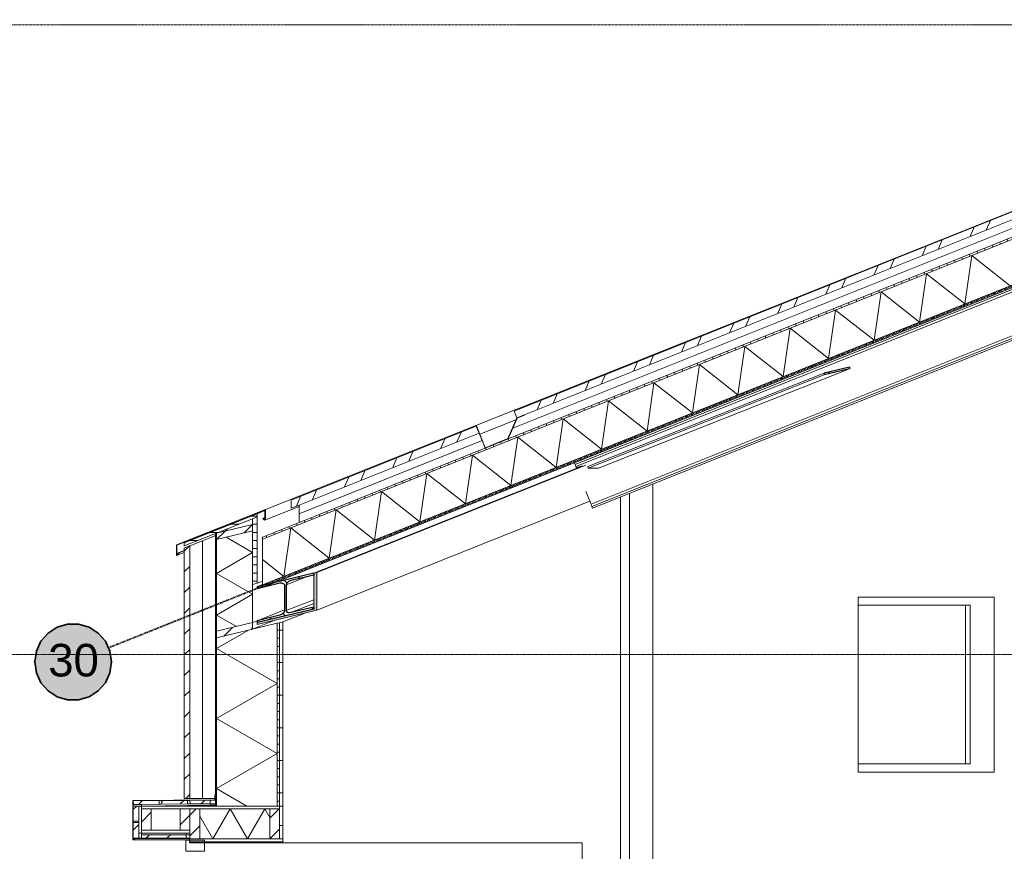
# Model space of a CAD drawing. Extents: x 0 to 92550, y 0 to 59400.
# Tile 18 of 37: x 11776 to 17821, y 44242 to 49347. Entities that reach past the tile are written whole.
import ezdxf
from ezdxf.xclip import XClip

# ---------------------------------------------------------------- set-up
doc = ezdxf.new("R2010")
doc.units = 0
doc.header["$MEASUREMENT"] = 0
doc.header["$XCLIPFRAME"] = 0
for name, pattern in [('Streep-streepje', [1300, 1000, -100, 100, -100]), ('Streeplijn grof', [937.5, 625, -312.5]), ('Streeplijn ultragrof', [750, 500, -250])]:
    doc.linetypes.add(name, pattern=pattern)
for name, color, linetype in [('ZZ 21 Buitenwand spouwblad hsb', 7, 'Continuous'), ('ZZ 27 Dakconstructie', 7, 'Continuous'), ('ZZ 27 Dakrandconstructie', 7, 'Continuous'), ('ZZ 27 Gootconstructies', 7, 'Continuous'), ('ZZ 28 HDC staalconstructies', 7, 'Continuous'), ('ZZ 41 Buitenwandafwerking gevelhout', 7, 'Continuous'), ('ZZ 41 Buitenwandbekleding metaal', 7, 'Continuous'), ('ZZ 42 Aftimmerwerk algemeen', 7, 'Continuous'), ('ZZ 45 Plafond koofconstructies', 7, 'Continuous'), ('ZZ 47 Dakafwerking metalen dakbedekking', 7, 'Continuous'), ('ZZ 47 Dakrandafwerking', 7, 'Continuous'), ('ZZ B Bouwbesluitlijnen', 7, 'Continuous')]:
    doc.layers.add(name, color=color, linetype=linetype)
doc.styles.add('GENERATED_STYLE_1', font='arial.ttf')
pattern_1 = [(45, (5738.87, 38400), (-63.6396, 63.6396), [])]
pattern_2 = [(66.8014, (5738.87, 38400), (-206.8076, 88.6318), []), (66.8014, (5669.93, 38429.54), (-206.8076, 88.6318), [])]
pattern_3 = [(180, (5738.867, 38400), (0, 50), [])]
pattern_4 = [(135, (5738.87, 38400), (176.7767, 176.7767), []), (135, (5703.5, 38364.64), (176.7767, 176.7767), []), (135, (5668.16, 38329.3), (176.7767, 176.7767), [])]
pattern_5 = [(111.8014, (5738.87, 38400), (185.6953, 74.2781), [])]

# ---------------------------------------------------------------- blocks, each defined once
blk = doc.blocks.new('*X16')
at = {"layer": 'ZZ 21 Buitenwand spouwblad hsb', "color": 7, "linetype": 'Continuous', "lineweight": 5, "ltscale": 0.01}
for p, q in [((13181.2, 45599.9), (12984.7, 45486.4)), ((13356.6, 45271.7), (12984.7, 45486.4)), ((13356.6, 45271.7), (12984.7, 45056.9)), ((13356.6, 44842.2), (12984.7, 45056.9)), ((13356.6, 44842.2), (12984.7, 44627.4)), ((13170.8, 44520), (12984.7, 44627.4))]:
    blk.add_line(p, q, dxfattribs=at)
blk = doc.blocks.new('*X37')
at = {"layer": 'ZZ 41 Buitenwandbekleding metaal', "color": 7, "linetype": 'Continuous', "lineweight": 5, "ltscale": 0.01}
for p, q in [((12962.7, 44318), (13068.9, 44502)), ((13175.1, 44318), (13068.9, 44502)), ((13175.1, 44318), (13281.4, 44502)), ((13311.5, 44449.8), (13281.4, 44502)), ((12962.7, 44318), (12881.8, 44458.1))]:
    blk.add_line(p, q, dxfattribs=at)
blk = doc.blocks.new('*X51')
at = {"layer": 'ZZ 27 Dakconstructie', "color": 7, "linetype": 'Continuous', "lineweight": 5, "ltscale": 0.01}
for p, q in [((17578.8, 47602.1), (17621.6, 47899.3)), ((17857.5, 47713.6), (17621.6, 47899.3)), ((17300, 47490.6), (17342.8, 47787.8)), ((17578.8, 47602.1), (17342.8, 47787.8)), ((17021.3, 47379.1), (17064.1, 47676.3)), ((17300, 47490.6), (17064.1, 47676.3)), ((16742.5, 47267.6), (16785.3, 47564.8)), ((17021.3, 47379.1), (16785.3, 47564.8)), ((16463.8, 47156.1), (16506.6, 47453.3)), ((16742.5, 47267.6), (16506.6, 47453.3)), ((16185, 47044.6), (16227.8, 47341.8)), ((16463.8, 47156.1), (16227.8, 47341.8)), ((15906.3, 46933.1), (15949.1, 47230.3)), ((16185, 47044.6), (15949.1, 47230.3)), ((15627.5, 46821.6), (15670.3, 47118.8)), ((15906.3, 46933.1), (15670.3, 47118.8)), ((15348.8, 46710.1), (15391.6, 47007.3)), ((15627.5, 46821.6), (15391.6, 47007.3)), ((15070, 46598.6), (15112.8, 46895.8)), ((15348.8, 46710.1), (15112.8, 46895.8)), ((14791.3, 46487.1), (14834.1, 46784.3)), ((15070, 46598.6), (14834.1, 46784.3)), ((14512.5, 46375.6), (14555.3, 46672.8)), ((14791.3, 46487.1), (14555.3, 46672.8)), ((14233.8, 46264.1), (14276.6, 46561.3)), ((14512.5, 46375.6), (14276.6, 46561.3)), ((13955, 46152.6), (13997.9, 46449.8)), ((14233.8, 46264.1), (13997.9, 46449.8)), ((13676.3, 46041.1), (13719.1, 46338.3)), ((13955, 46152.6), (13719.1, 46338.3)), ((13397.5, 45929.6), (13440.4, 46226.8)), ((13676.3, 46041.1), (13440.4, 46226.8)), ((13397.5, 45929.6), (13266.4, 46032.8))]:
    blk.add_line(p, q, dxfattribs=at)
blk = doc.blocks.new('*X62')
at = {"layer": 'ZZ 27 Dakrandconstructie', "color": 7, "linetype": 'Continuous', "lineweight": 5, "ltscale": 0.01}
for p, q in [((13206.3, 46075.8), (13043.7, 46169.6)), ((13206.3, 46075.8), (12984.7, 45947.9)), ((13206.3, 45819.9), (12984.7, 45947.9)), ((13206.3, 45819.9), (12984.7, 45692)), ((13106.4, 45621.7), (12984.7, 45692))]:
    blk.add_line(p, q, dxfattribs=at)
blk = doc.blocks.new('Drawing_1_1', base_point=(5738.9, 38400))
at = {"layer": 'ZZ 21 Buitenwand spouwblad hsb', "linetype": 'Continuous', "lineweight": 0, "true_color": 0x000000}
h = blk.add_hatch(dxfattribs=at)
h.set_pattern_fill('325_Hout_plaatmateriaal__BC', color=18, style=0, pattern_type=2)
h.set_pattern_definition([(360, (5738.867, 38400), (0, 50), [])])
h.paths.add_polyline_path([(13356.6, 45641.9), (13356.6, 44520), (13370.9, 44520), (13370.9, 45645.4)])
h = blk.add_hatch(dxfattribs=at)
h.set_pattern_fill('930_Lijnen_vert_200_0001', color=18, style=0, pattern_type=2)
h.set_pattern_definition([(1e-14, (5738.87, 38400), (0, 200), [])])
h.paths.add_polyline_path([(13370.9, 44520), (13391.4, 44520), (13391.4, 45650.3), (13370.9, 45645.4)])
at = {"layer": 'ZZ 21 Buitenwand spouwblad hsb', "linetype": 'Continuous', "lineweight": 0, "true_color": 0x7f7f7f}
blk.add_hatch(color=8, dxfattribs=at).paths.add_polyline_path([(12978.3, 45551.2), (12978.3, 44520), (12984.7, 44520), (12984.7, 45552.7)])
at = {"layer": 'ZZ 27 Dakconstructie', "linetype": 'Continuous', "lineweight": 0, "true_color": 0x000000}
h = blk.add_hatch(dxfattribs=at)
h.set_pattern_fill('325_Hout_plaatmateriaal__BC', color=18, style=0, pattern_type=2)
h.set_pattern_definition([(111.8014, (5738.867, 38400), (46.42383, 18.56953), [])])
h.paths.add_polyline_path([(13266.4, 46157.2), (20738.9, 49146.2), (20738.9, 49159.1), (13266.4, 46170.1)])
h = blk.add_hatch(dxfattribs=at)
h.set_pattern_fill('930_Lijnen_vert_200_0001', color=18, style=0, pattern_type=2)
h.set_pattern_definition(pattern_5)
h.paths.add_polyline_path([(13266.4, 45873.6), (13345.1, 45892.5), (20738.9, 48850), (20738.9, 48866.2), (13266.4, 45877.2)])
h = blk.add_hatch(dxfattribs=at)
h.set_pattern_fill('930_Lijnen_vert_200_0001', color=18, style=0, pattern_type=2)
h.set_pattern_definition(pattern_5)
h.paths.add_polyline_path([(13273.2, 45863.7), (13266.4, 45862.1), (13266.4, 45861)])
at = {"layer": 'ZZ 27 Dakrandconstructie', "linetype": 'Continuous', "lineweight": 0, "true_color": 0x000000}
h = blk.add_hatch(dxfattribs=at)
h.set_pattern_fill('325_Hout_plaatmateriaal__BC', color=18, style=0, pattern_type=2)
h.set_pattern_definition(pattern_3)
h.paths.add_polyline_path([(12786.8, 46135.6), (12786.8, 46116.2), (12978.3, 46192.7), (12984.7, 46195.3), (13206.3, 46283.8), (13234.7, 46295.2), (13234.7, 46314.5)])
h = blk.add_hatch(dxfattribs=at)
h.set_pattern_fill('310_Naaldhout__01__0001', color=18, style=0, pattern_type=2)
h.set_pattern_definition(pattern_1)
h.paths.add_polyline_path([(12984.7, 46195.3), (13206.3, 46248.4), (13206.3, 46283.8)])
h = blk.add_hatch(dxfattribs=at)
h.set_pattern_fill('310_Naaldhout__01__0001', color=18, style=0, pattern_type=2)
h.set_pattern_definition(pattern_1)
h.paths.add_polyline_path([(12984.7, 46195.3), (12984.7, 46155.5), (13206.3, 46208.6), (13206.3, 46248.4)])
h = blk.add_hatch(dxfattribs=at)
h.set_pattern_fill('325_Hout_plaatmateriaal__BC', color=18, style=0, pattern_type=2)
h.set_pattern_definition(pattern_3)
h.paths.add_polyline_path([(13206.3, 45880.1), (13234.7, 45887), (13234.7, 46295.2), (13206.3, 46283.8), (13206.3, 46248.4), (13206.3, 46208.6)])
at = {"layer": 'ZZ 27 Dakrandconstructie', "linetype": 'Continuous', "lineweight": 0, "true_color": 0x7f7f7f}
blk.add_hatch(color=8, dxfattribs=at).paths.add_polyline_path([(12978.3, 46192.7), (12978.3, 45551.2), (12984.7, 45552.7), (12984.7, 45592.5), (12984.7, 46155.5), (12984.7, 46195.3)])
at = {"layer": 'ZZ 27 Dakrandconstructie', "linetype": 'Continuous', "lineweight": 0, "true_color": 0x000000}
h = blk.add_hatch(dxfattribs=at)
h.set_pattern_fill('310_Naaldhout__01__0001', color=18, style=0, pattern_type=2)
h.set_pattern_definition(pattern_1)
h.paths.add_polyline_path([(13206.3, 45645.6), (12984.7, 45592.5), (12984.7, 45552.7), (13206.3, 45605.9)])
at = {"layer": 'ZZ 27 Gootconstructies', "linetype": 'Continuous', "lineweight": 0, "true_color": 0x000000}
h = blk.add_hatch(dxfattribs=at)
h.set_pattern_fill('505_Aluminium_0001', color=18, style=0, pattern_type=2)
h.set_pattern_definition(pattern_4)
h.paths.add_polyline_path([(14580.6, 46854.1), (14485.9, 46816.2), (14486.6, 46814.4), (14579.5, 46851.5), (14633.3, 46716.9), (14775.2, 46773.6), (14829.8, 46901), (14875.5, 46919.3), (14874.7, 46921.2), (14828.3, 46902.6), (14773.7, 46775.2), (14634.4, 46719.5)])
at = {"layer": 'ZZ 28 HDC staalconstructies', "linetype": 'Continuous', "lineweight": 0, "true_color": 0x000000}
h = blk.add_hatch(dxfattribs=at)
h.set_pattern_fill('515_Staal_0001', color=18, style=0, pattern_type=2)
h.set_pattern_definition([(45, (5738.87, 38400), (-159.099, 159.099), []), (45, (5685.83, 38453.03), (-159.099, 159.099), [])])
h.paths.add_polyline_path([(16715.6, 47167.5), (16871.3, 47203.7), (16871.3, 47214.1), (16715.6, 47177.9)])
h = blk.add_hatch(dxfattribs=at)
h.set_pattern_fill('515_Staal_0001', color=18, style=0, pattern_type=2)
h.set_pattern_definition([(135, (5738.87, 38400), (159.099, 159.099), []), (135, (5685.83, 38346.97), (159.099, 159.099), [])])
h.paths.add_polyline_path([(13233.2, 45657.3), (13233.2, 45645.8), (13581.4, 45729.3), (13581.4, 45740.9), (13441.3, 45707.3), (13427, 45706.4), (13416.6, 45710.8), (13412.8, 45719.3), (13412.8, 45878.4), (13416.6, 45888.7), (13427, 45898.1), (13441.3, 45904.1), (13581.4, 45937.7), (13581.4, 45949.2), (13233.2, 45865.6), (13233.2, 45854.1), (13373.2, 45887.7), (13387.5, 45888.6), (13397.9, 45884.2), (13401.7, 45875.7), (13401.7, 45716.6), (13397.9, 45706.3), (13387.5, 45696.9), (13373.2, 45690.9)])
at = {"layer": 'ZZ 41 Buitenwandafwerking gevelhout', "linetype": 'Continuous', "lineweight": 0, "true_color": 0x000000}
h = blk.add_hatch(dxfattribs=at)
h.set_pattern_fill('310_Naaldhout__01__0001', color=18, style=0, pattern_type=2)
h.set_pattern_definition(pattern_1)
h.paths.add_polyline_path([(12786.8, 46103.7), (12786.8, 44567), (12796.3, 44567), (12820.1, 44567), (12820.1, 46117)])
at = {"layer": 'ZZ 41 Buitenwandbekleding metaal', "linetype": 'Continuous', "lineweight": 0, "true_color": 0x000000}
h = blk.add_hatch(dxfattribs=at)
h.set_pattern_fill('505_Aluminium_0001', color=18, style=0, pattern_type=2)
h.set_pattern_definition(pattern_4)
h.paths.add_polyline_path([(12470.3, 44312.8), (12474.8, 44312.8), (12486.1, 44320), (12818.5, 44320), (12818.5, 44293), (12821.6, 44293), (12821.6, 44318), (12821.6, 44322), (12797.9, 44322), (12524.1, 44322), (12508.3, 44322), (12484.8, 44322), (12473.5, 44314.8), (12473.5, 44322), (12473.5, 44418), (12473.5, 44428), (12473.5, 44520), (12473.5, 44551.5), (12631.7, 44553.1), (12647.5, 44553.3), (12805.8, 44554.9), (12821.6, 44555), (12945.9, 44556.3), (12978.3, 44556.6), (12978.3, 44588.5), (12975.2, 44588.5), (12975.2, 44558.6), (12470.3, 44553.5)])
h = blk.add_hatch(dxfattribs=at)
h.set_pattern_fill('310_Naaldhout__01__0001', color=18, style=0, pattern_type=2)
h.set_pattern_definition(pattern_1)
h.paths.add_polyline_path([(12473.5, 44551.5), (12474, 44529.5), (12523.8, 44530), (12632.3, 44531.1), (12631.7, 44553.1)])
h = blk.add_hatch(dxfattribs=at)
h.set_pattern_fill('310_Naaldhout__01__0001', color=18, style=0, pattern_type=2)
h.set_pattern_definition(pattern_1)
h.paths.add_polyline_path([(12647.5, 44553.3), (12648.1, 44531.3), (12806.3, 44532.9), (12805.8, 44554.9)])
h = blk.add_hatch(dxfattribs=at)
h.set_pattern_fill('310_Naaldhout__01__0001', color=18, style=0, pattern_type=2)
h.set_pattern_definition(pattern_1)
h.paths.add_polyline_path([(12821.6, 44555), (12822.2, 44533), (12946.4, 44534.3), (12945.9, 44556.3)])
h = blk.add_hatch(dxfattribs=at)
h.set_pattern_fill('310_Naaldhout__01__0001', color=18, style=0, pattern_type=2)
h.set_pattern_definition(pattern_1)
h.paths.add_polyline_path([(12473.5, 44520), (12473.5, 44428), (12508.3, 44428), (12508.3, 44520)])
h = blk.add_hatch(dxfattribs=at)
h.set_pattern_fill('325_Hout_plaatmateriaal__BC', color=18, style=0, pattern_type=2)
h.set_pattern_definition(pattern_3)
h.paths.add_polyline_path([(12524.1, 44502), (12584.2, 44502), (12761.5, 44502), (12821.6, 44502), (12881.8, 44502), (13311.5, 44502), (13371.6, 44502), (13371.6, 44520), (12946.7, 44520), (12524.1, 44520)])
h = blk.add_hatch(dxfattribs=at)
h.set_pattern_fill('310_Naaldhout__01__0001', color=18, style=0, pattern_type=2)
h.set_pattern_definition(pattern_1)
h.paths.add_polyline_path([(12524.1, 44372), (12584.2, 44372), (12584.2, 44502), (12524.1, 44502)])
h = blk.add_hatch(dxfattribs=at)
h.set_pattern_fill('310_Naaldhout__01__0001', color=18, style=0, pattern_type=2)
h.set_pattern_definition(pattern_1)
h.paths.add_polyline_path([(12821.6, 44502), (12761.5, 44502), (12761.5, 44372), (12821.6, 44372)])
h = blk.add_hatch(dxfattribs=at)
h.set_pattern_fill('310_Naaldhout__01__0001', color=18, style=0, pattern_type=2)
h.set_pattern_definition(pattern_1)
h.paths.add_polyline_path([(12881.8, 44502), (12821.6, 44502), (12821.6, 44372), (12821.6, 44354), (12821.6, 44322), (12821.6, 44318), (12881.8, 44318)])
h = blk.add_hatch(dxfattribs=at)
h.set_pattern_fill('310_Naaldhout__01__0001', color=18, style=0, pattern_type=2)
h.set_pattern_definition(pattern_1)
h.paths.add_polyline_path([(13371.6, 44502), (13311.5, 44502), (13311.5, 44318), (13371.6, 44318)])
h = blk.add_hatch(dxfattribs=at)
h.set_pattern_fill('930_Lijnen_vert_200_0001', color=18, style=0, pattern_type=2)
h.set_pattern_definition([(180, (5738.87, 38400), (0, 200), [])])
h.paths.add_polyline_path([(13371.6, 44502), (13371.6, 44318), (13391.4, 44318), (13391.4, 44520), (13371.6, 44520)])
h = blk.add_hatch(dxfattribs=at)
h.set_pattern_fill('310_Naaldhout__01__0001', color=18, style=0, pattern_type=2)
h.set_pattern_definition(pattern_1)
h.paths.add_polyline_path([(12473.5, 44322), (12484.8, 44322), (12508.3, 44322), (12508.3, 44354), (12508.3, 44418), (12473.5, 44418)])
h = blk.add_hatch(dxfattribs=at)
h.set_pattern_fill('325_Hout_plaatmateriaal__BC', color=18, style=0, pattern_type=2)
h.set_pattern_definition(pattern_3)
h.paths.add_polyline_path([(12524.1, 44372), (12524.1, 44354), (12797.9, 44354), (12821.6, 44354), (12821.6, 44372), (12761.5, 44372), (12584.2, 44372)])
h = blk.add_hatch(dxfattribs=at)
h.set_pattern_fill('310_Naaldhout__01__0001', color=18, style=0, pattern_type=2)
h.set_pattern_definition(pattern_1)
h.paths.add_polyline_path([(12524.1, 44322), (12797.9, 44322), (12797.9, 44344), (12524.1, 44344)])
h = blk.add_hatch(dxfattribs=at)
h.set_pattern_fill('325_Hout_plaatmateriaal__BC', color=18, style=0, pattern_type=2)
h.set_pattern_definition(pattern_3)
h.paths.add_polyline_path([(12821.6, 44318), (12821.6, 44293), (13391.4, 44293), (13391.4, 44318), (13371.6, 44318), (13311.5, 44318), (12881.8, 44318)])
at = {"layer": 'ZZ 45 Plafond koofconstructies', "linetype": 'Continuous', "lineweight": 0, "true_color": 0x7f7f7f}
for points in [[(13600.3, 45733.9), (13600.3, 45953.7), (13581.4, 45949.2), (13581.4, 45729.3)], [(13233.2, 45645.8), (13233.2, 45633.3), (13600.3, 45721.3), (13600.3, 45733.9)]]:
    blk.add_hatch(color=8, dxfattribs=at).paths.add_polyline_path(points)
at = {"layer": 'ZZ 47 Dakafwerking metalen dakbedekking', "linetype": 'Continuous', "lineweight": 0, "true_color": 0x000000}
h = blk.add_hatch(dxfattribs=at)
h.set_pattern_fill('515_Staal_0001', color=18, style=0, pattern_type=2)
h.set_pattern_definition(pattern_2)
h.paths.add_polyline_path([(14811.6, 46944.4), (14828.3, 46902.6), (20738.9, 49266.8), (20738.9, 49315.3)])
h = blk.add_hatch(dxfattribs=at)
h.set_pattern_fill('515_Staal_0001', color=18, style=0, pattern_type=2)
h.set_pattern_definition(pattern_2)
h.paths.add_polyline_path([(13442.9, 46396.9), (13442.9, 46348.4), (14596.2, 46809.7), (14579.5, 46851.5)])
at = {"layer": 'ZZ 47 Dakrandafwerking', "linetype": 'Continuous', "lineweight": 0, "true_color": 0x000000}
h = blk.add_hatch(dxfattribs=at)
h.set_pattern_fill('505_Aluminium_0001', color=18, style=0, pattern_type=2)
h.set_pattern_definition(pattern_4)
h.paths.add_polyline_path([(12738.6, 46057.9), (12743.5, 46059.1), (12754.4, 46074.1), (12751.6, 46074.5), (12741.7, 46060.7), (12741.7, 46121.9), (13281.4, 46337.5), (13281.4, 46277.4), (13271.5, 46286.3), (13268.8, 46284.6), (13279.6, 46274.8), (13284.6, 46276), (13284.6, 46340.9), (12738.6, 46122.8)])
at = {"layer": 'ZZ B Bouwbesluitlijnen', "linetype": 'Continuous', "lineweight": 0, "true_color": 0x3f0000}
blk.add_hatch(color=18, dxfattribs=at).paths.add_polyline_path([(11868.9, 45404.2), (11872.5, 45363.3), (11883.1, 45323.7), (11900.5, 45286.6), (11924, 45253), (11953, 45224), (11986.6, 45200.5), (12023.7, 45183.1), (12063.3, 45172.5), (12104.2, 45168.9), (12145, 45172.5), (12184.6, 45183.1), (12221.8, 45200.5), (12255.4, 45224), (12284.4, 45253), (12307.9, 45286.6), (12325.2, 45323.7), (12335.8, 45363.3), (12339.4, 45404.2), (12335.8, 45445), (12325.2, 45484.7), (12307.9, 45521.8), (12284.4, 45555.4), (12255.4, 45584.4), (12221.8, 45607.9), (12184.6, 45625.3), (12145, 45635.9), (12104.2, 45639.4), (12063.3, 45635.9), (12023.7, 45625.3), (11986.6, 45607.9), (11953, 45584.4), (11924, 45555.4), (11900.5, 45521.8), (11883.1, 45484.7), (11872.5, 45445)])
at = {"layer": 'ZZ 21 Buitenwand spouwblad hsb', "color": 7, "linetype": 'Continuous', "lineweight": 5, "ltscale": 0.01}
for p, q in [((15464.8, 41700), (15464.8, 46417.2)), ((16923.9, 45803), (17757.9, 45803)), ((16923.9, 44727), (16923.9, 45803)), ((17757.9, 45803), (17757.9, 44727)), ((13522.8, 45702.7), (13391.4, 45650.3)), ((17757.9, 44727), (16923.9, 44727))]:
    blk.add_line(p, q, dxfattribs=at)
at = {"layer": 'ZZ 21 Buitenwand spouwblad hsb', "color": 7, "linetype": 'Continuous', "lineweight": 9, "ltscale": 0.01}
for p, q in [((13356.6, 45641.9), (13206.3, 45605.9)), ((13356.6, 45641.9), (13356.6, 44520)), ((13370.9, 45645.4), (13370.9, 44520)), ((13391.4, 45650.3), (13391.4, 44520)), ((13206.3, 45605.9), (12984.7, 45552.7)), ((12984.7, 45552.7), (12984.7, 44520)), ((12978.3, 44556.6), (12978.3, 44520)), ((13391.4, 44520), (13371.6, 44520))]:
    blk.add_line(p, q, dxfattribs=at)
at = {"layer": 'ZZ 21 Buitenwand spouwblad hsb', "color": 7, "linetype": 'Continuous', "lineweight": 9, "ltscale": 0.01, "flags": 128}
for points in [[(13391.4, 45650.3), (13370.9, 45645.4), (13356.6, 45641.9)], [(12978.3, 45551.2), (12978.3, 44588.5), (12978.3, 44567), (12978.3, 44556.6)]]:
    blk.add_lwpolyline(points, dxfattribs=at)
at = {"layer": 'ZZ 27 Dakconstructie', "color": 7, "linetype": 'Continuous', "lineweight": 9, "ltscale": 0.01}
for p, q in [((20738.9, 49213), (14803.1, 46838.6)), ((20738.9, 49146.2), (13266.4, 46157.2)), ((20738.9, 48866.2), (13266.4, 45877.2)), ((20738.9, 48850), (13266.4, 45861)), ((14614.7, 46763.3), (13491, 46313.8)), ((13491, 46313.8), (13491, 46260)), ((13491, 46260), (13266.4, 46170.1)), ((13266.4, 46170.1), (13266.4, 46157.2)), ((13266.4, 46157.2), (13266.4, 45877.2)), ((13266.4, 45877.2), (13266.4, 45861))]:
    blk.add_line(p, q, dxfattribs=at)
at = {"layer": 'ZZ 27 Dakconstructie', "color": 7, "linetype": 'Continuous', "lineweight": 5, "ltscale": 0.01}
for p, q in [((14875.5, 46921.4), (14875.5, 46919.3)), ((13491, 46367.7), (13491, 46313.8))]:
    blk.add_line(p, q, dxfattribs=at)
at = {"layer": 'ZZ 27 Dakconstructie', "color": 7, "linetype": 'Continuous', "lineweight": 9, "ltscale": 0.01, "flags": 128}
blk.add_lwpolyline([(20738.9, 49159.1), (14775.2, 46773.6), (14633.3, 46716.9), (13491, 46260)], dxfattribs=at)
at = {"layer": 'ZZ 27 Dakrandconstructie', "color": 7, "linetype": 'Continuous', "lineweight": 9, "ltscale": 0.01}
for p, q in [((13234.7, 46314.5), (12786.8, 46135.6)), ((13206.3, 46248.4), (12984.7, 46195.3)), ((12978.3, 46192.7), (12786.8, 46116.2)), ((12978.3, 46192.7), (12978.3, 46180.3)), ((13206.3, 46208.6), (12984.7, 46155.5)), ((12786.8, 46135.6), (12786.8, 46116.2)), ((12978.3, 46180.3), (12978.3, 45551.2)), ((13234.7, 45887), (13206.3, 45880.1)), ((13206.3, 45645.6), (12984.7, 45592.5)), ((13206.3, 45645.6), (13206.3, 45605.9)), ((12984.7, 45552.7), (12978.3, 45551.2))]:
    blk.add_line(p, q, dxfattribs=at)
at = {"layer": 'ZZ 27 Dakrandconstructie', "color": 7, "linetype": 'Continuous', "lineweight": 5, "ltscale": 0.01}
for p, q in [((13281.4, 46333.2), (13234.7, 46314.5)), ((12978.4, 46192.7), (12786.8, 46116.2)), ((13266.4, 45899.6), (13234.7, 45887)), ((13206.3, 45880.1), (13206.3, 45645.6)), ((13337.6, 45658.3), (13206.3, 45605.9)), ((13233.2, 45656.4), (13206.3, 45645.6))]:
    blk.add_line(p, q, dxfattribs=at)
at = {"layer": 'ZZ 27 Dakrandconstructie', "color": 7, "linetype": 'Continuous', "lineweight": 9, "ltscale": 0.01, "flags": 128}
for points in [[(13234.7, 46314.5), (13234.7, 46295.2), (13234.7, 45887)], [(13234.7, 46295.2), (13206.3, 46283.8), (12984.7, 46195.3), (12978.3, 46192.7)], [(13206.3, 46283.8), (13206.3, 46248.4), (13206.3, 46208.6), (13206.3, 45880.1)], [(12984.7, 46195.3), (12984.7, 46155.5), (12984.7, 45592.5), (12984.7, 45552.7)]]:
    blk.add_lwpolyline(points, dxfattribs=at)
at = {"layer": 'ZZ 27 Gootconstructies', "color": 7, "linetype": 'Continuous', "lineweight": 9, "ltscale": 0.01}
for p, q in [((14875.5, 46919.3), (14829.8, 46901)), ((14874.7, 46921.2), (14875.5, 46919.3)), ((14580.6, 46854.1), (14485.9, 46816.2)), ((14580.6, 46854.1), (14634.4, 46719.5)), ((14828.3, 46902.6), (14773.7, 46775.2)), ((14485.9, 46816.2), (14486.6, 46814.4)), ((14773.7, 46775.2), (14634.4, 46719.5))]:
    blk.add_line(p, q, dxfattribs=at)
at = {"layer": 'ZZ 27 Gootconstructies', "color": 7, "linetype": 'Continuous', "lineweight": 9, "ltscale": 0.01, "flags": 128}
for points in [[(14579.5, 46851.5), (14596.2, 46809.7), (14614.7, 46763.3), (14633.3, 46716.9)], [(14829.8, 46901), (14803.1, 46838.6), (14775.2, 46773.6)]]:
    blk.add_lwpolyline(points, dxfattribs=at)
at = {"layer": 'ZZ 28 HDC staalconstructies', "color": 7, "linetype": 'Continuous', "lineweight": 5, "ltscale": 0.01}
for p, q in [((15181.8, 46627.1), (20724.5, 48844.2)), ((15185.8, 46617.2), (20738.9, 48838.4)), ((15191.4, 46603.3), (20738.9, 48822.3)), ((15283.7, 46372.5), (20704.3, 48540.7)), ((15289.3, 46358.5), (20778.9, 48554.4)), ((15293.2, 46348.6), (20738.9, 48526.8)), ((15264.1, 46604.4), (16715.6, 47177.9)), ((15266.3, 46594.8), (16715.6, 47167.5)), ((15330.5, 46594.8), (16871.3, 47203.7)), ((15233.2, 46608.6), (13581.4, 45949.2)), ((15181.8, 46627.1), (15185.8, 46617.2)), ((15185.8, 46617.2), (15186.5, 46615.3)), ((15186.5, 46615.3), (15188.6, 46610.2)), ((15188.6, 46610.2), (15191.4, 46603.3)), ((15233.2, 46608.6), (15193.1, 46599)), ((15191.4, 46603.3), (15193.1, 46599)), ((15264.1, 46604.4), (15266.3, 46594.8)), ((15266.3, 46594.8), (15330.5, 46594.8)), ((15252.2, 46451.3), (15283.7, 46372.5)), ((15283.7, 46372.5), (15286.5, 46365.5)), ((15286.5, 46365.5), (15288.5, 46360.4)), ((15288.5, 46360.4), (15289.3, 46358.5)), ((15289.3, 46358.5), (15293.2, 46348.6)), ((13531, 45925.6), (13412.8, 45878.4)), ((13266.4, 45878.9), (13233.2, 45865.6)), ((13581.4, 45786.6), (13412.8, 45719.3)), ((13581.4, 45763.2), (13441.3, 45707.3)), ((13401.7, 45724.6), (13233.2, 45657.3))]:
    blk.add_line(p, q, dxfattribs=at)
at = {"layer": 'ZZ 28 HDC staalconstructies', "color": 7, "linetype": 'Continuous', "lineweight": 25, "ltscale": 0.01}
for p, q in [((16871.3, 47214.1), (16715.6, 47177.9)), ((16871.3, 47214.1), (16871.3, 47203.7)), ((16871.3, 47203.7), (16715.6, 47167.5)), ((16715.6, 47177.9), (16715.6, 47167.5)), ((13581.4, 45949.2), (13233.2, 45865.6)), ((13581.4, 45949.2), (13581.4, 45937.7)), ((13387.5, 45888.6), (13397.9, 45884.2)), ((13233.2, 45865.6), (13233.2, 45854.1)), ((13581.4, 45729.3), (13233.2, 45645.8)), ((13416.6, 45710.8), (13427, 45706.4)), ((13581.4, 45740.9), (13581.4, 45729.3)), ((13233.2, 45657.3), (13233.2, 45645.8))]:
    blk.add_line(p, q, dxfattribs=at)
at = {"layer": 'ZZ 28 HDC staalconstructies', "color": 7, "linetype": 'Continuous', "lineweight": 25, "ltscale": 0.01, "flags": 128}
for points in [[(13387.5, 45888.6), (13373.2, 45887.7), (13233.2, 45854.1)], [(13397.9, 45884.2), (13401.7, 45875.7), (13401.7, 45716.6), (13397.9, 45706.3)], [(13416.6, 45888.7), (13412.8, 45878.4), (13412.8, 45719.3), (13416.6, 45710.8)], [(13581.4, 45937.7), (13441.3, 45904.1), (13427, 45898.1), (13416.6, 45888.7)], [(13397.9, 45706.3), (13387.5, 45696.9), (13373.2, 45690.9), (13233.2, 45657.3)], [(13581.4, 45740.9), (13441.3, 45707.3), (13427, 45706.4)]]:
    blk.add_lwpolyline(points, dxfattribs=at)
at = {"layer": 'ZZ 41 Buitenwandafwerking gevelhout', "color": 7, "linetype": 'Streeplijn ultragrof', "lineweight": 5, "ltscale": 0.01}
blk.add_line((7788.9, 49315.3), (45738.9, 49315.3), dxfattribs=at)
at = {"layer": 'ZZ 41 Buitenwandafwerking gevelhout', "color": 7, "linetype": 'Continuous', "lineweight": 5, "ltscale": 0.01}
for p, q in [((12899.2, 46148.6), (12899.2, 44567)), ((16923.9, 45752), (17611, 45752)), ((17582.6, 44778), (17582.6, 45752)), ((17611, 45752), (17611, 44778)), ((17611, 44778), (16923.9, 44778))]:
    blk.add_line(p, q, dxfattribs=at)
at = {"layer": 'ZZ 41 Buitenwandafwerking gevelhout', "color": 7, "linetype": 'Continuous', "lineweight": 9, "ltscale": 0.01}
for p, q in [((12820.1, 46117), (12786.8, 46103.7)), ((12786.8, 46103.7), (12786.8, 44567)), ((12820.1, 46117), (12820.1, 44567)), ((12796.3, 44310), (12796.3, 44242)), ((12910.3, 44310), (12910.3, 44242))]:
    blk.add_line(p, q, dxfattribs=at)
at = {"layer": 'ZZ 41 Buitenwandafwerking gevelhout', "color": 7, "linetype": 'Streep-streepje', "lineweight": 15, "ltscale": 0.01}
blk.add_line((7788.9, 45450), (45738.9, 45450), dxfattribs=at)
at = {"layer": 'ZZ 41 Buitenwandafwerking gevelhout', "color": 7, "linetype": 'Continuous', "lineweight": 5, "ltscale": 0.01, "flags": 128}
for points in [[(12978.3, 46180.3), (12899.2, 46148.6), (12820.1, 46117)], [(12978.3, 44567), (12899.2, 44567), (12820.1, 44567)]]:
    blk.add_lwpolyline(points, dxfattribs=at)
at = {"layer": 'ZZ 41 Buitenwandafwerking gevelhout', "color": 7, "linetype": 'Continuous', "lineweight": 9, "ltscale": 0.01, "flags": 128}
for points in [[(12820.1, 44567), (12796.3, 44567), (12786.8, 44567)], [(12910.3, 44310), (12823.2, 44310), (12796.3, 44310)], [(12910.3, 44242), (12823.2, 44242), (12796.3, 44242)]]:
    blk.add_lwpolyline(points, dxfattribs=at)
at = {"layer": 'ZZ 41 Buitenwandbekleding metaal', "color": 7, "linetype": 'Continuous', "lineweight": 9, "ltscale": 0.01}
for p, q in [((12975.2, 44558.6), (12470.3, 44553.5)), ((12470.3, 44553.5), (12470.3, 44312.8)), ((12631.7, 44553.1), (12473.5, 44551.5)), ((12473.5, 44551.5), (12473.5, 44520)), ((12473.5, 44551.5), (12474, 44529.5)), ((12647.5, 44553.3), (12631.7, 44553.1)), ((12631.7, 44553.1), (12632.3, 44531.1)), ((12805.8, 44554.9), (12647.5, 44553.3)), ((12647.5, 44553.3), (12648.1, 44531.3)), ((12821.6, 44555), (12805.8, 44554.9)), ((12805.8, 44554.9), (12806.3, 44532.9)), ((12945.9, 44556.3), (12821.6, 44555)), ((12821.6, 44555), (12822.2, 44533)), ((12978.3, 44556.6), (12945.9, 44556.3)), ((12945.9, 44556.3), (12946.4, 44534.3)), ((12975.2, 44588.5), (12975.2, 44558.6)), ((12978.3, 44588.5), (12975.2, 44588.5)), ((12473.5, 44520), (12473.5, 44428)), ((12508.3, 44520), (12473.5, 44520)), ((12523.8, 44530), (12474, 44529.5)), ((12508.3, 44520), (12508.3, 44428)), ((12632.3, 44531.1), (12523.8, 44530)), ((12946.7, 44520), (12524.1, 44520)), ((12584.2, 44502), (12524.1, 44502)), ((12584.2, 44502), (12584.2, 44372)), ((12761.5, 44502), (12584.2, 44502)), ((12806.3, 44532.9), (12648.1, 44531.3)), ((12761.5, 44502), (12761.5, 44372)), ((12946.4, 44534.3), (12822.2, 44533)), ((12881.8, 44502), (12881.8, 44318)), ((12978.3, 44520), (12946.7, 44520)), ((13311.5, 44502), (13311.5, 44318)), ((12473.5, 44428), (12473.5, 44418)), ((12508.3, 44428), (12473.5, 44428)), ((12473.5, 44418), (12473.5, 44322)), ((12508.3, 44418), (12473.5, 44418)), ((12508.3, 44418), (12508.3, 44354)), ((12584.2, 44372), (12524.1, 44372)), ((12761.5, 44372), (12584.2, 44372)), ((12821.6, 44372), (12761.5, 44372)), ((12474.8, 44312.8), (12470.3, 44312.8)), ((12473.5, 44322), (12473.5, 44314.8)), ((12484.8, 44322), (12473.5, 44314.8)), ((12484.8, 44322), (12473.5, 44322)), ((12486.1, 44320), (12474.8, 44312.8)), ((12508.3, 44322), (12484.8, 44322)), ((12818.5, 44320), (12486.1, 44320)), ((12508.3, 44354), (12508.3, 44322)), ((12524.1, 44322), (12508.3, 44322)), ((12797.9, 44354), (12524.1, 44354)), ((12524.1, 44344), (12524.1, 44322)), ((12797.9, 44344), (12524.1, 44344)), ((12797.9, 44322), (12524.1, 44322)), ((12821.6, 44354), (12797.9, 44354)), ((12797.9, 44344), (12797.9, 44322)), ((12821.6, 44322), (12797.9, 44322)), ((12818.5, 44320), (12818.5, 44293)), ((12821.6, 44354), (12821.6, 44322))]:
    blk.add_line(p, q, dxfattribs=at)
at = {"layer": 'ZZ 41 Buitenwandbekleding metaal', "color": 7, "linetype": 'Continuous', "lineweight": 5, "ltscale": 0.01}
for p, q in [((12631.7, 44553.1), (12647.5, 44553.1)), ((12805.8, 44554.9), (12821.6, 44554.9)), ((12945.9, 44556.3), (12978.3, 44556.3)), ((12523.9, 44529.5), (12474, 44529.5)), ((12524.1, 44520), (12508.3, 44520)), ((12523.8, 44530), (12524.1, 44520)), ((12946.7, 44524.3), (12524.1, 44520)), ((12648.1, 44531.3), (12632.3, 44531.1)), ((12822.2, 44533), (12806.3, 44532.9)), ((12946.4, 44534.3), (12978.3, 44534.3)), ((12978.3, 44524.3), (12946.7, 44524.3)), ((12508.3, 44428), (12508.3, 44418)), ((12818.5, 44312.8), (12474.8, 44312.8)), ((12524.1, 44354), (12508.3, 44354)), ((12524.1, 44354), (12524.1, 44344)), ((12797.9, 44354), (12797.9, 44344)), ((12821.6, 44344), (12797.9, 44344)), ((15229.9, 44293), (13391.4, 44293)), ((15229.9, 42217), (15229.9, 44293))]:
    blk.add_line(p, q, dxfattribs=at)
at = {"layer": 'ZZ 41 Buitenwandbekleding metaal', "color": 7, "linetype": 'Continuous', "lineweight": 9, "ltscale": 0.01, "flags": 128}
for points in [[(12524.1, 44520), (12524.1, 44502), (12524.1, 44372), (12524.1, 44354)], [(13371.6, 44502), (13311.5, 44502), (12881.8, 44502), (12821.6, 44502), (12761.5, 44502)], [(12821.6, 44502), (12821.6, 44372), (12821.6, 44354)], [(13371.6, 44520), (13356.6, 44520), (12984.7, 44520), (12978.3, 44520)], [(13371.6, 44520), (13371.6, 44502), (13371.6, 44318)], [(13391.4, 44520), (13391.4, 44318), (13391.4, 44293)], [(12821.6, 44322), (12821.6, 44318), (12821.6, 44293)], [(13391.4, 44318), (13371.6, 44318), (13311.5, 44318), (12881.8, 44318), (12821.6, 44318)], [(13391.4, 44293), (12821.6, 44293), (12818.5, 44293)]]:
    blk.add_lwpolyline(points, dxfattribs=at)
at = {"layer": 'ZZ 41 Buitenwandbekleding metaal', "color": 7, "linetype": 'Continuous', "lineweight": 5, "ltscale": 0.01, "flags": 128}
blk.add_lwpolyline([(12946.4, 44534.3), (12946.7, 44524.3), (12946.7, 44520)], dxfattribs=at)
at = {"layer": 'ZZ 42 Aftimmerwerk algemeen', "color": 7, "linetype": 'Continuous', "lineweight": 5, "ltscale": 0.01}
for p, q in [((15663.3, 41700), (15663.3, 46496.6)), ((15520.7, 41700), (15520.7, 46439.6))]:
    blk.add_line(p, q, dxfattribs=at)
at = {"layer": 'ZZ 45 Plafond koofconstructies', "color": 7, "linetype": 'Continuous', "lineweight": 5, "ltscale": 0.01}
for p, q in [((15252.2, 46613.2), (13600.3, 45953.7)), ((15276.5, 46390.5), (13600.3, 45721.3))]:
    blk.add_line(p, q, dxfattribs=at)
at = {"layer": 'ZZ 45 Plafond koofconstructies', "color": 7, "linetype": 'Continuous', "lineweight": 9, "ltscale": 0.01}
for p, q in [((13600.3, 45953.7), (13581.4, 45949.2)), ((13600.3, 45953.7), (13600.3, 45733.9)), ((13581.4, 45937.7), (13581.4, 45740.9)), ((13600.3, 45721.3), (13233.2, 45633.3)), ((13600.3, 45733.9), (13600.3, 45721.3)), ((13233.2, 45645.8), (13233.2, 45633.3))]:
    blk.add_line(p, q, dxfattribs=at)
at = {"layer": 'ZZ 47 Dakafwerking metalen dakbedekking', "color": 7, "linetype": 'Continuous', "lineweight": 9, "ltscale": 0.01}
for p, q in [((20738.9, 49315.3), (14811.6, 46944.4)), ((20738.9, 49266.8), (14875.5, 46921.4)), ((14811.6, 46944.4), (14828.3, 46902.6)), ((14874.7, 46921.2), (14828.3, 46902.6)), ((14875.5, 46921.4), (14874.7, 46921.2)), ((14579.5, 46851.5), (14486.6, 46814.4)), ((14486.6, 46814.4), (13442.9, 46396.9)), ((14596.2, 46809.7), (13491, 46367.7)), ((13442.9, 46396.9), (13442.9, 46348.4)), ((13491, 46367.7), (13442.9, 46348.4))]:
    blk.add_line(p, q, dxfattribs=at)
at = {"layer": 'ZZ 47 Dakrandafwerking', "color": 7, "linetype": 'Continuous', "lineweight": 5, "ltscale": 0.01}
for p, q in [((20814.1, 49347), (13284.6, 46340.9)), ((14823, 46890.2), (14601.5, 46801.8)), ((13281.4, 46337.4), (12741.7, 46121.9)), ((13491, 46358.4), (13284.6, 46276)), ((13281.4, 46290.3), (13271.5, 46286.3)), ((12786.8, 46076.3), (12743.5, 46059.1)), ((12786.8, 46088.5), (12751.6, 46074.5)), ((12786.8, 46087), (12754.4, 46074.1))]:
    blk.add_line(p, q, dxfattribs=at)
at = {"layer": 'ZZ 47 Dakrandafwerking', "color": 7, "linetype": 'Continuous', "lineweight": 9, "ltscale": 0.01}
for p, q in [((13284.6, 46340.9), (12738.6, 46122.8)), ((13281.4, 46337.5), (12741.7, 46121.9)), ((13281.4, 46337.5), (13281.4, 46277.4)), ((13284.6, 46340.9), (13284.6, 46276)), ((13271.5, 46286.3), (13268.8, 46284.6)), ((13268.8, 46284.6), (13279.6, 46274.8)), ((13271.5, 46286.3), (13281.4, 46277.4)), ((13284.6, 46276), (13279.6, 46274.8)), ((12738.6, 46122.8), (12738.6, 46057.9)), ((12741.7, 46121.9), (12741.7, 46060.7)), ((12751.6, 46074.5), (12741.7, 46060.7)), ((12754.4, 46074.1), (12743.5, 46059.1)), ((12751.6, 46074.5), (12754.4, 46074.1)), ((12743.5, 46059.1), (12738.6, 46057.9))]:
    blk.add_line(p, q, dxfattribs=at)
at = {"layer": 'ZZ B Bouwbesluitlijnen', "color": 1, "linetype": 'Streeplijn grof', "lineweight": 35, "ltscale": 0.01}
for p, q in [((12786.8, 45677.3), (20738.9, 48858.1)), ((12322.6, 45491.6), (12786.8, 45677.3))]:
    blk.add_line(p, q, dxfattribs=at)
at = {"layer": 'ZZ B Bouwbesluitlijnen', "color": 1, "linetype": 'Continuous', "lineweight": 35, "ltscale": 0.01}
for p, q in [((11950.1, 45582), (11906.3, 45531.4)), ((12006.4, 45618.2), (11950.1, 45582)), ((12070.7, 45637.1), (12006.4, 45618.2)), ((12137.6, 45637.1), (12070.7, 45637.1)), ((12201.9, 45618.2), (12137.6, 45637.1)), ((12258.2, 45582), (12201.9, 45618.2)), ((12302.1, 45531.4), (12258.2, 45582)), ((11906.3, 45531.4), (11878.5, 45470.5)), ((12329.9, 45470.5), (12302.1, 45531.4)), ((11878.5, 45470.5), (11868.9, 45404.2)), ((12339.4, 45404.2), (12329.9, 45470.5)), ((11868.9, 45404.2), (11878.5, 45337.9)), ((12329.9, 45337.9), (12339.4, 45404.2)), ((11878.5, 45337.9), (11906.3, 45277)), ((12302.1, 45277), (12329.9, 45337.9)), ((11906.3, 45277), (11950.1, 45226.4)), ((12258.2, 45226.4), (12302.1, 45277)), ((11950.1, 45226.4), (12006.4, 45190.2)), ((12201.9, 45190.2), (12258.2, 45226.4)), ((12006.4, 45190.2), (12070.7, 45171.3)), ((12070.7, 45171.3), (12137.6, 45171.3)), ((12137.6, 45171.3), (12201.9, 45190.2))]:
    blk.add_line(p, q, dxfattribs=at)
for p in [(11868.9, 45404.2), (12339.4, 45404.2)]:
    blk.add_point(p, dxfattribs=at)
at = {"layer": 'ZZ 41 Buitenwandafwerking gevelhout', "color": 7, "linetype": 'Continuous', "lineweight": 25, "ltscale": 0.01}
for name in ['*X51', '*X62', '*X16', '*X37']:
    blk.add_blockref(name, (0, 0), dxfattribs=at)
at = {"layer": 'ZZ B Bouwbesluitlijnen', "color": 1, "linetype": 'Continuous', "lineweight": 35, "insert": (11951.6, 45413.9), "char_height": 200, "attachment_point": 4, "style": 'GENERATED_STYLE_1'}
blk.add_mtext('\\A1;{\\pql;\\fArial|b0|i0|c0|p0;\\W1.000000;30}', dxfattribs=at)

msp = doc.modelspace()

# ---------------------------------------------------------------- block references
at = {"color": 7, "linetype": 'Continuous', "lineweight": 25, "ltscale": 0.01}
ref = msp.add_blockref('Drawing_1_1', (5738.9, 38400), dxfattribs=at)
XClip(ref).set_block_clipping_path([(7788.8666666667, 35400), (46837.9746950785, 51400)])

doc.saveas('drawing.dxf')
